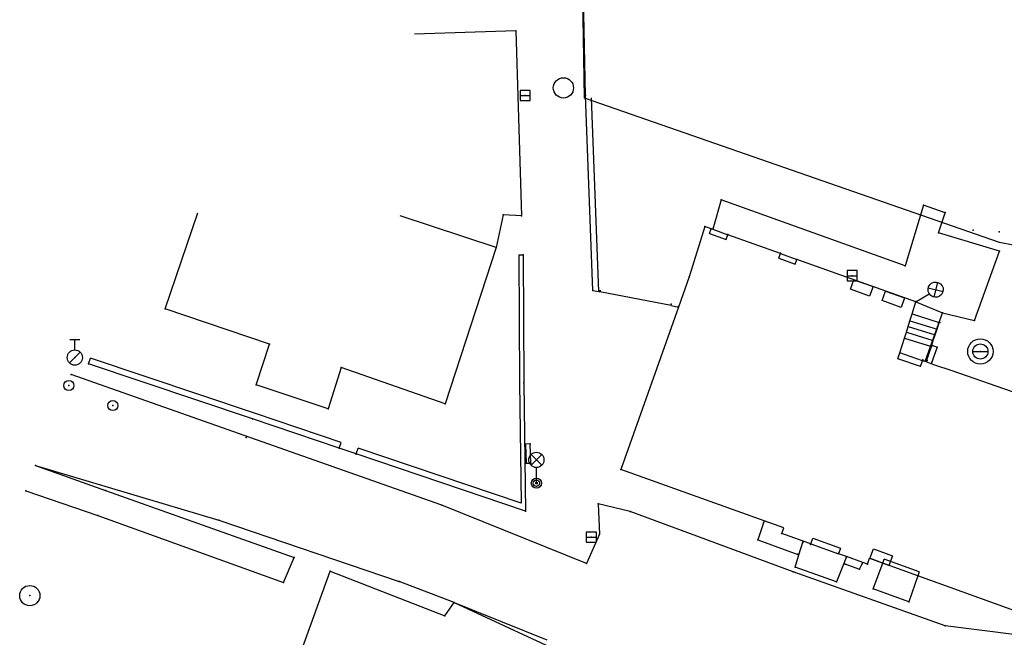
# Model space of a CAD drawing. Extents: x -607874 to -607650, y -1001577 to -1001207.
# Tile 8 of 12: x -607848 to -607799, y -1001394 to -1001364. Entities that reach past the tile are written whole.
import ezdxf

# ---------------------------------------------------------------- set-up
doc = ezdxf.new("R2010")
doc.units = 0
doc.header["$MEASUREMENT"] = 0
doc.layers.add('polohopis', color=7, linetype='CONTINUOUS')

msp = doc.modelspace()

# ---------------------------------------------------------------- linework, layer by layer
at = {"layer": 'polohopis'}
for p, q in [((-607819.7, -1001367.45), (-607820.29, -1001336.51)), ((-607819.741, -1001367.584), (-607820.29, -1001336.532)), ((-607823.14, -1001364.26), (-607828.137, -1001364.419)), ((-607823.14, -1001364.26), (-607822.85, -1001373.39)), ((-607822.92, -1001367.45), (-607822.42, -1001367.45)), ((-607799.263, -1001374.707), (-607819.741, -1001367.584)), ((-607819.34, -1001377.07), (-607819.7, -1001367.45)), ((-607819.037, -1001377.127), (-607819.396, -1001367.556)), ((-607812.99, -1001372.6), (-607813.414, -1001374.048)), ((-607803.91, -1001375.85), (-607812.99, -1001372.6)), ((-607803.002, -1001372.856), (-607803.91, -1001375.85)), ((-607801.944, -1001373.231), (-607803.002, -1001372.856)), ((-607840.44, -1001377.98), (-607838.84, -1001373.243)), ((-607824.1, -1001374.94), (-607828.853, -1001373.388)), ((-607823.76, -1001373.33), (-607824.1, -1001374.94)), ((-607822.85, -1001373.39), (-607823.76, -1001373.33)), ((-607802.26, -1001374.22), (-607801.944, -1001373.231)), ((-607813.8, -1001373.91), (-607814.57, -1001376.39)), ((-607813.49, -1001374.021), (-607813.8, -1001373.91)), ((-607813.574, -1001374.256), (-607813.49, -1001374.021)), ((-607813.49, -1001374.021), (-607813.414, -1001374.048)), ((-607813.414, -1001374.048), (-607812.662, -1001374.317)), ((-607813.574, -1001374.256), (-607812.746, -1001374.552)), ((-607812.746, -1001374.552), (-607812.662, -1001374.317)), ((-607810.065, -1001375.245), (-607812.662, -1001374.317)), ((-607799.25, -1001375.13), (-607802.26, -1001374.22)), ((-607824.1, -1001374.94), (-607826.62, -1001382.66)), ((-607776.975, -1001378.942), (-607799.263, -1001374.707)), ((-607822.99, -1001375.311), (-607822.77, -1001375.31)), ((-607822.99, -1001375.311), (-607822.96, -1001381.621)), ((-607822.77, -1001375.31), (-607822.74, -1001381.62)), ((-607810.149, -1001375.48), (-607810.065, -1001375.245)), ((-607810.149, -1001375.48), (-607809.342, -1001375.768)), ((-607810.065, -1001375.245), (-607809.258, -1001375.533)), ((-607800.49, -1001378.55), (-607799.25, -1001375.13)), ((-607809.342, -1001375.768), (-607809.258, -1001375.533)), ((-607803.39, -1001377.63), (-607809.258, -1001375.533)), ((-607814.57, -1001376.39), (-607815.101, -1001377.884)), ((-607806.78, -1001376.34), (-607806.28, -1001376.34)), ((-607806.609, -1001377.011), (-607806.44, -1001376.54)), ((-607806.44, -1001376.54), (-607805.499, -1001376.877)), ((-607805.499, -1001376.877), (-607805.666, -1001377.348)), ((-607802.773, -1001376.942), (-607802.044, -1001377.118)), ((-607802.321, -1001376.666), (-607802.497, -1001377.395)), ((-607819.34, -1001377.07), (-607819.037, -1001377.127)), ((-607819.037, -1001377.127), (-607818.981, -1001377.138)), ((-607815.472, -1001377.812), (-607818.981, -1001377.138)), ((-607805.666, -1001377.348), (-607806.609, -1001377.011)), ((-607805.056, -1001377.567), (-607804.887, -1001377.096)), ((-607804.887, -1001377.096), (-607803.946, -1001377.433)), ((-607803.946, -1001377.433), (-607804.113, -1001377.904)), ((-607803.39, -1001377.63), (-607802.729, -1001377.226)), ((-607815.101, -1001377.884), (-607817.95, -1001385.9)), ((-607815.472, -1001377.812), (-607815.101, -1001377.884)), ((-607804.113, -1001377.904), (-607805.056, -1001377.567)), ((-607803.574, -1001378.225), (-607803.39, -1001377.63)), ((-607803.39, -1001377.63), (-607802.07, -1001378.17)), ((-607835.29, -1001379.72), (-607840.44, -1001377.98)), ((-607803.678, -1001378.56), (-607803.574, -1001378.225)), ((-607803.574, -1001378.225), (-607802.226, -1001378.642)), ((-607802.226, -1001378.642), (-607802.07, -1001378.17)), ((-607802.07, -1001378.17), (-607800.49, -1001378.55)), ((-607803.855, -1001379.133), (-607803.767, -1001378.847)), ((-607803.767, -1001378.847), (-607803.678, -1001378.56)), ((-607803.767, -1001378.847), (-607802.431, -1001379.261)), ((-607803.678, -1001378.56), (-607802.337, -1001378.975)), ((-607802.27, -1001378.7), (-607802.92, -1001380.54)), ((-607802.337, -1001378.975), (-607802.226, -1001378.642)), ((-607803.944, -1001379.42), (-607803.855, -1001379.133)), ((-607803.855, -1001379.133), (-607802.525, -1001379.545)), ((-607802.525, -1001379.545), (-607802.431, -1001379.261)), ((-607802.431, -1001379.261), (-607802.337, -1001378.975)), ((-607845.16, -1001379.48), (-607844.66, -1001379.48)), ((-607844.91, -1001380.005), (-607844.91, -1001379.48)), ((-607835.95, -1001381.72), (-607835.29, -1001379.72)), ((-607804.17, -1001380.15), (-607803.944, -1001379.42)), ((-607803.944, -1001379.42), (-607802.62, -1001379.83)), ((-607802.874, -1001380.598), (-607802.62, -1001379.83)), ((-607802.34, -1001379.86), (-607802.629, -1001380.683)), ((-607802.62, -1001379.83), (-607802.525, -1001379.545)), ((-607802.601, -1001379.774), (-607802.34, -1001379.86)), ((-607845.175, -1001380.645), (-607844.645, -1001380.115)), ((-607804.268, -1001380.434), (-607804.17, -1001380.15)), ((-607803.056, -1001380.535), (-607804.17, -1001380.15)), ((-607800.575, -1001380.08), (-607799.825, -1001380.08)), ((-607844.23, -1001380.69), (-607844.135, -1001380.406)), ((-607836.14, -1001383.4), (-607844.23, -1001380.69)), ((-607836.044, -1001383.116), (-607844.135, -1001380.406)), ((-607803.154, -1001380.819), (-607804.268, -1001380.434)), ((-607803.154, -1001380.819), (-607803.056, -1001380.535)), ((-607802.874, -1001380.598), (-607803.056, -1001380.535)), ((-607802.629, -1001380.683), (-607802.874, -1001380.598)), ((-607802.442, -1001380.748), (-607802.629, -1001380.683)), ((-607801.591, -1001381.042), (-607802.442, -1001380.748)), ((-607826.79, -1001387.66), (-607845.09, -1001381.21)), ((-607831.76, -1001380.87), (-607832.4, -1001382.91)), ((-607826.62, -1001382.66), (-607831.76, -1001380.87)), ((-607797.08, -1001382.6), (-607801.591, -1001381.042)), ((-607832.4, -1001382.91), (-607835.95, -1001381.72)), ((-607822.96, -1001381.621), (-607822.876, -1001387.567)), ((-607822.74, -1001381.62), (-607822.65, -1001387.96)), ((-607831.754, -1001384.566), (-607836.044, -1001383.116)), ((-607831.85, -1001384.85), (-607836.14, -1001383.4)), ((-607831.85, -1001384.85), (-607831.754, -1001384.566)), ((-607822.43, -1001384.64), (-607822.66, -1001384.65)), ((-607822.66, -1001384.65), (-607822.62, -1001385.59)), ((-607822.4, -1001385.59), (-607822.43, -1001384.64)), ((-607831.014, -1001385.133), (-607831.85, -1001384.85)), ((-607831.014, -1001385.133), (-607830.918, -1001384.849)), ((-607822.65, -1001387.96), (-607831.014, -1001385.133)), ((-607822.876, -1001387.567), (-607830.918, -1001384.849)), ((-607822.385, -1001385.165), (-607821.855, -1001385.695)), ((-607822.385, -1001385.695), (-607821.855, -1001385.165)), ((-607846.85, -1001385.71), (-607843.4, -1001386.94)), ((-607846.85, -1001385.71), (-607837.79, -1001388.41)), ((-607822.62, -1001385.59), (-607822.4, -1001385.59)), ((-607822.12, -1001386.58), (-607822.12, -1001385.805)), ((-607810.877, -1001388.44), (-607817.95, -1001385.9)), ((-607847.32, -1001386.96), (-607843.77, -1001388.17)), ((-607843.4, -1001386.94), (-607834.08, -1001390.25)), ((-607819.65, -1001390.54), (-607826.79, -1001387.66)), ((-607817.49, -1001387.97), (-607819.07, -1001387.6)), ((-607819.07, -1001387.6), (-607819, -1001389.1)), ((-607809.44, -1001390.96), (-607817.49, -1001387.97)), ((-607843.77, -1001388.17), (-607834.6, -1001391.48)), ((-607837.79, -1001388.41), (-607828.9, -1001391.43)), ((-607810.877, -1001388.44), (-607811.18, -1001389.37)), ((-607809.91, -1001388.787), (-607810.877, -1001388.44)), ((-607819, -1001389.1), (-607819.65, -1001390.54)), ((-607810.01, -1001389.07), (-607809.91, -1001388.787)), ((-607808.95, -1001389.445), (-607810.01, -1001389.07)), ((-607819.66, -1001389.24), (-607819.16, -1001389.24)), ((-607811.18, -1001389.37), (-607809.158, -1001390.113)), ((-607809.158, -1001390.113), (-607808.95, -1001389.445)), ((-607808.578, -1001389.576), (-607808.95, -1001389.445)), ((-607808.578, -1001389.576), (-607808.478, -1001389.293)), ((-607808.578, -1001389.576), (-607807.208, -1001390.061)), ((-607808.478, -1001389.293), (-607807.108, -1001389.778)), ((-607807.108, -1001389.778), (-607807.208, -1001390.061)), ((-607806.804, -1001390.204), (-607807.208, -1001390.061)), ((-607805.65, -1001390.295), (-607805.481, -1001389.824)), ((-607805.481, -1001389.824), (-607804.54, -1001390.164)), ((-607834.6, -1001391.48), (-607834.08, -1001390.25)), ((-607809.35, -1001390.73), (-607809.158, -1001390.113)), ((-607806.942, -1001390.548), (-607807.3, -1001391.44)), ((-607806.804, -1001390.204), (-607806.942, -1001390.548)), ((-607806.942, -1001390.548), (-607806.16, -1001390.83)), ((-607805.996, -1001390.49), (-607806.804, -1001390.204)), ((-607806.16, -1001390.83), (-607805.996, -1001390.49)), ((-607805.77, -1001390.57), (-607805.996, -1001390.49)), ((-607805.77, -1001390.57), (-607805.67, -1001390.287)), ((-607805.014, -1001390.524), (-607805.67, -1001390.287)), ((-607804.711, -1001390.634), (-607805.65, -1001390.295)), ((-607805.49, -1001391.79), (-607805.014, -1001390.524)), ((-607805.014, -1001390.524), (-607804.942, -1001390.327)), ((-607803.29, -1001391.149), (-607805.014, -1001390.524)), ((-607803.218, -1001390.952), (-607804.942, -1001390.327)), ((-607804.54, -1001390.164), (-607804.711, -1001390.634)), ((-607834.6, -1001397.28), (-607832.3, -1001390.92)), ((-607832.3, -1001390.92), (-607826.64, -1001393.13)), ((-607801.94, -1001393.62), (-607809.44, -1001390.96)), ((-607807.3, -1001391.44), (-607809.35, -1001390.73)), ((-607803.218, -1001390.952), (-607803.29, -1001391.149)), ((-607826.18, -1001392.47), (-607828.9, -1001391.43)), ((-607803.29, -1001391.149), (-607803.73, -1001392.43)), ((-607797.63, -1001393.2), (-607803.29, -1001391.149)), ((-607803.73, -1001392.43), (-607805.49, -1001391.79)), ((-607826.64, -1001393.13), (-607826.18, -1001392.47)), ((-607826.18, -1001392.47), (-607821.61, -1001394.31)), ((-607826.18, -1001392.47), (-607807.66, -1001401.01)), ((-607798.41, -1001394.06), (-607801.94, -1001393.62))]:
    msp.add_line(p, q, dxfattribs=at)
for points in [[(-607822.92, -1001367.7), (-607822.42, -1001367.7), (-607822.42, -1001367.2), (-607822.92, -1001367.2)], [(-607806.78, -1001376.59), (-607806.28, -1001376.59), (-607806.28, -1001376.09), (-607806.78, -1001376.09)], [(-607819.66, -1001389.49), (-607819.16, -1001389.49), (-607819.16, -1001388.99), (-607819.66, -1001388.99)]]:
    msp.add_lwpolyline(points, close=True, dxfattribs=at)
for centre, radius in [((-607820.786, -1001367.071), 0.5), ((-607800.2, -1001380.08), 0.625), ((-607800.2, -1001380.08), 0.375), ((-607844.91, -1001380.38), 0.375), ((-607845.2, -1001381.76), 0.25), ((-607843.03, -1001382.75), 0.25), ((-607822.12, -1001385.43), 0.375), ((-607822.12, -1001386.58), 0.25), ((-607822.12, -1001386.58), 0.158), ((-607822.12, -1001386.58), 0.05), ((-607847.13, -1001392.13), 0.5)]:
    msp.add_circle(centre, radius, dxfattribs=at)
msp.add_ellipse((-607802.409, -1001377.03), major_axis=(0.265, 0.265), ratio=1, start_param=4.475425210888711, end_param=10.7586105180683, dxfattribs=at)
for p in [(-607823.14, -1001364.26), (-607822.67, -1001367.45), (-607819.72, -1001367.46), (-607819.71, -1001367.44), (-607819.7, -1001367.45), (-607812.99, -1001372.6), (-607803, -1001372.85), (-607823.76, -1001373.33), (-607822.85, -1001373.39), (-607801.94, -1001373.22), (-607813.8, -1001373.91), (-607813.49, -1001374.02), (-607813.4, -1001374), (-607812.66, -1001374.31), (-607802.26, -1001374.22), (-607800.55, -1001374.1), (-607799.27, -1001374.18), (-607824.1, -1001374.94), (-607822.77, -1001375.31), (-607810.06, -1001375.23), (-607799.25, -1001375.13), (-607809.26, -1001375.54), (-607803.91, -1001375.85), (-607814.57, -1001376.39), (-607806.53, -1001376.34), (-607819.34, -1001377.07), (-607818.97, -1001377.08), (-607815.46, -1001377.75), (-607815.12, -1001377.88), (-607803.39, -1001377.63), (-607803.38, -1001377.62), (-607840.44, -1001377.98), (-607802.07, -1001378.17), (-607802.27, -1001378.7), (-607802.2, -1001378.65), (-607800.49, -1001378.55), (-607835.29, -1001379.72), (-607802.62, -1001379.83), (-607802.34, -1001379.86), (-607804.17, -1001380.15), (-607800.2, -1001380.08), (-607844.91, -1001380.38), (-607844.23, -1001380.69), (-607803.04, -1001380.49), (-607802.92, -1001380.54), (-607802.82, -1001380.53), (-607802.6, -1001380.6), (-607845.09, -1001381.21), (-607831.76, -1001380.87), (-607845.2, -1001381.76), (-607835.95, -1001381.72), (-607822.74, -1001381.62), (-607843.03, -1001382.75), (-607826.62, -1001382.66), (-607832.4, -1001382.91), (-607836.14, -1001383.4), (-607836.45, -1001384.32), (-607822.66, -1001384.65), (-607822.43, -1001384.64), (-607831.85, -1001384.85), (-607831.02, -1001385.15), (-607846.85, -1001385.71), (-607822.62, -1001385.59), (-607822.4, -1001385.59), (-607817.95, -1001385.9), (-607822.12, -1001386.58), (-607847.32, -1001386.96), (-607843.4, -1001386.94), (-607826.79, -1001387.66), (-607819.07, -1001387.6), (-607822.65, -1001387.96), (-607817.49, -1001387.97), (-607843.77, -1001388.17), (-607837.79, -1001388.41), (-607810.91, -1001388.54), (-607819, -1001389.1), (-607810.01, -1001389.07), (-607819.41, -1001389.24), (-607811.18, -1001389.37), (-607808.97, -1001389.51), (-607809.22, -1001390.09), (-607808.59, -1001389.61), (-607807.2, -1001390.04), (-607834.08, -1001390.25), (-607819.65, -1001390.54), (-607806.88, -1001390.57), (-607806.83, -1001390.27), (-607806.03, -1001390.56), (-607805.77, -1001390.57), (-607805.02, -1001390.54), (-607832.3, -1001390.92), (-607809.44, -1001390.96), (-607809.35, -1001390.73), (-607806.16, -1001390.83), (-607834.6, -1001391.48), (-607828.9, -1001391.43), (-607807.3, -1001391.44), (-607803.29, -1001391.15), (-607805.49, -1001391.79), (-607847.13, -1001392.13), (-607826.18, -1001392.47), (-607803.73, -1001392.43), (-607826.64, -1001393.13), (-607801.94, -1001393.62)]:
    msp.add_point(p, dxfattribs=at)

doc.saveas('drawing.dxf')
